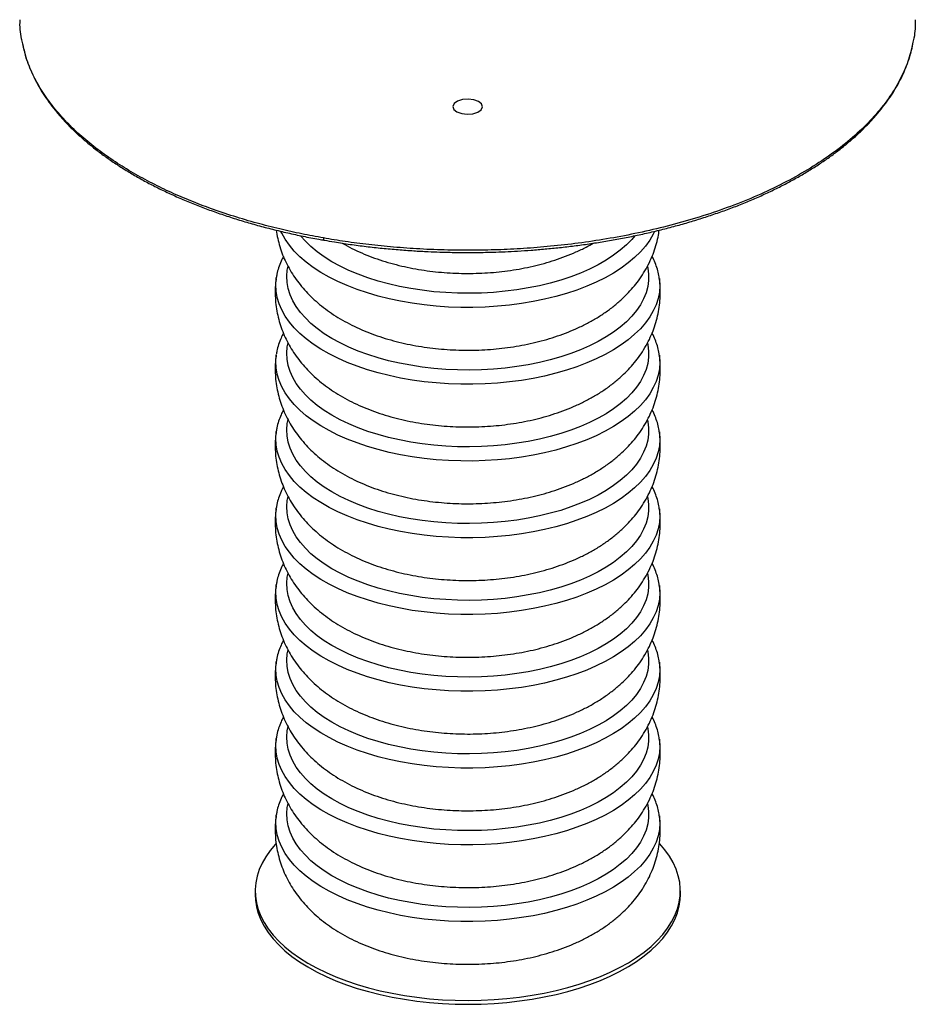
# Paper-space layout '_Trimétrica' of a CAD drawing. Header units: millimetres. Extents: x -243 to 157, y -192 to 554.
# Tile 1 of 2: x -243 to 157, y -192 to 248. Entities that reach past the tile are written whole.
import ezdxf

# ---------------------------------------------------------------- set-up
doc = ezdxf.new("R2010")
doc.units = ezdxf.units.MM

psp = doc.layouts.new('_Trimétrica')

# ---------------------------------------------------------------- linework, layer by layer
at = {"color": 7, "linetype": 'Continuous', "lineweight": 25}
for p, q in [((-128.19, 132.49), (-128.16, 132.71)), ((-128.19, 98.2), (-128.16, 98.43)), ((-128.19, 63.91), (-128.16, 64.14)), ((-128.19, 29.63), (-128.16, 29.85)), ((-128.19, -4.66), (-128.16, -4.43)), ((-128.19, -38.95), (-128.16, -38.72)), ((-128.19, -73.23), (-128.16, -73.01)), ((-128.19, -107.52), (-128.16, -107.29)), ((-137.58, -141.09), (-137.58, -142.8)), ((52.42, -142.8), (52.42, -141.09))]:
    psp.add_line(p, q, dxfattribs=at)
at = {"color": 7, "linetype": 'Continuous', "flags": 128}
psp.add_lwpolyline([(-35.99, 209.11), (-36.41, 210.42), (-37.77, 211.55), (-39.86, 212.32), (-42.37, 212.62), (-44.91, 212.4), (-47.09, 211.7), (-48.59, 210.62), (-49.17, 209.33), (-48.75, 208.02), (-47.39, 206.9), (-45.29, 206.13), (-42.79, 205.83), (-40.25, 206.04), (-38.06, 206.74), (-36.57, 207.82), (-35.99, 209.11)], dxfattribs=at)
at = {"color": 7, "linetype": 'Continuous', "lineweight": 25, "flags": 128}
for points in [[(40.94, 153.51), (40.34, 152.28), (38.75, 149.57), (36.82, 146.91), (34.57, 144.33), (32, 141.82), (29.13, 139.41), (25.96, 137.09), (22.51, 134.88), (18.79, 132.79), (14.82, 130.83), (10.62, 129.01), (6.19, 127.32), (1.57, 125.79), (-3.24, 124.41), (-8.21, 123.19), (-13.32, 122.14), (-18.55, 121.26), (-23.87, 120.55), (-29.28, 120.03), (-34.74, 119.68), (-40.23, 119.51), (-45.73, 119.52), (-51.22, 119.72), (-56.67, 120.09), (-62.07, 120.65), (-67.38, 121.38), (-72.6, 122.28), (-77.69, 123.36), (-82.63, 124.6), (-87.41, 126), (-92.01, 127.56), (-96.4, 129.27), (-100.58, 131.11), (-104.51, 133.09), (-108.19, 135.2), (-111.6, 137.42), (-114.73, 139.75), (-117.55, 142.18), (-120.08, 144.7), (-122.28, 147.3), (-124.16, 149.96), (-125.7, 152.68), (-126.1, 153.52)], [(32.1, 151.53), (30.72, 149.91), (28.3, 147.45), (25.57, 145.08), (22.55, 142.81), (19.24, 140.65), (15.66, 138.6), (11.82, 136.68), (7.75, 134.9), (3.46, 133.26), (-1.03, 131.76), (-5.71, 130.43), (-10.55, 129.25), (-15.52, 128.25), (-20.62, 127.41), (-25.81, 126.75), (-31.07, 126.27), (-36.39, 125.97), (-41.73, 125.85), (-47.08, 125.91), (-52.4, 126.15), (-57.68, 126.58), (-62.9, 127.18), (-68.03, 127.96), (-73.05, 128.92), (-77.93, 130.04), (-82.66, 131.32), (-87.21, 132.77), (-91.57, 134.36), (-95.71, 136.1), (-99.63, 137.98), (-103.29, 139.98), (-106.68, 142.11), (-109.8, 144.35), (-112.62, 146.69), (-115.14, 149.12), (-117.28, 151.56)], [(37.78, 137.81), (37.93, 137.08), (38.25, 134.33), (38.22, 131.58), (37.83, 128.83), (37.09, 126.1), (36.01, 123.4), (34.58, 120.75), (32.81, 118.15), (30.72, 115.62), (28.3, 113.16), (25.57, 110.79), (22.55, 108.52), (19.24, 106.36), (15.66, 104.31), (11.82, 102.4), (7.75, 100.61), (3.46, 98.97), (-1.03, 97.48), (-5.71, 96.14), (-10.55, 94.97), (-15.52, 93.96), (-20.62, 93.12), (-25.81, 92.46), (-31.07, 91.98), (-36.39, 91.68), (-41.73, 91.56), (-47.08, 91.62), (-52.4, 91.87), (-57.68, 92.29), (-62.9, 92.9), (-68.03, 93.68), (-73.05, 94.63), (-77.93, 95.75), (-82.66, 97.04), (-87.21, 98.48), (-91.57, 100.07), (-95.71, 101.81), (-99.63, 103.69), (-103.29, 105.7), (-106.68, 107.82), (-109.8, 110.06), (-112.62, 112.4), (-115.14, 114.83), (-117.34, 117.34), (-119.21, 119.92), (-120.75, 122.56), (-121.94, 125.24), (-122.79, 127.96), (-123.29, 130.7), (-123.43, 133.46), (-123.22, 136.21), (-122.89, 138.01)], [(43.04, 132.49), (43.09, 132.03), (43.24, 129.2), (43.04, 126.37), (42.49, 123.55), (41.58, 120.75), (40.34, 117.99), (38.75, 115.28), (36.82, 112.63), (34.57, 110.04), (32, 107.54), (29.13, 105.12), (25.96, 102.8), (22.51, 100.6), (18.79, 98.51), (14.82, 96.55), (10.62, 94.72), (6.19, 93.04), (1.57, 91.5), (-3.24, 90.12), (-8.21, 88.9), (-13.32, 87.85), (-18.55, 86.97), (-23.87, 86.27), (-29.28, 85.74), (-34.74, 85.39), (-40.23, 85.22), (-45.73, 85.23), (-51.22, 85.43), (-56.67, 85.81), (-62.07, 86.36), (-67.38, 87.09), (-72.6, 88), (-77.69, 89.07), (-82.63, 90.31), (-87.41, 91.72), (-92.01, 93.27), (-96.4, 94.98), (-100.58, 96.83), (-104.51, 98.81), (-108.19, 100.91), (-111.6, 103.14), (-114.73, 105.47), (-117.55, 107.9), (-120.08, 110.42), (-122.28, 113.01), (-124.16, 115.68), (-125.7, 118.4), (-126.9, 121.16), (-127.75, 123.96), (-128.25, 126.78), (-128.4, 129.62), (-128.2, 132.45), (-128.19, 132.49)], [(37.78, 103.52), (37.93, 102.79), (38.25, 100.04), (38.22, 97.29), (37.83, 94.54), (37.09, 91.81), (36.01, 89.12), (34.58, 86.46), (32.81, 83.87), (30.72, 81.33), (28.3, 78.88), (25.57, 76.51), (22.55, 74.24), (19.24, 72.07), (15.66, 70.03), (11.82, 68.11), (7.75, 66.32), (3.46, 64.68), (-1.03, 63.19), (-5.71, 61.85), (-10.55, 60.68), (-15.52, 59.67), (-20.62, 58.84), (-25.81, 58.18), (-31.07, 57.7), (-36.39, 57.39), (-41.73, 57.28), (-47.08, 57.34), (-52.4, 57.58), (-57.68, 58.01), (-62.9, 58.61), (-68.03, 59.39), (-73.05, 60.34), (-77.93, 61.46), (-82.66, 62.75), (-87.21, 64.19), (-91.57, 65.79), (-95.71, 67.53), (-99.63, 69.4), (-103.29, 71.41), (-106.68, 73.54), (-109.8, 75.78), (-112.62, 78.11), (-115.14, 80.54), (-117.34, 83.05), (-119.21, 85.63), (-120.75, 88.27), (-121.94, 90.96), (-122.79, 93.67), (-123.29, 96.42), (-123.43, 99.17), (-123.22, 101.92), (-122.89, 103.72)], [(43.04, 98.2), (43.09, 97.75), (43.24, 94.91), (43.04, 92.08), (42.49, 89.26), (41.58, 86.47), (40.34, 83.71), (38.75, 81), (36.82, 78.34), (34.57, 75.76), (32, 73.25), (29.13, 70.83), (25.96, 68.52), (22.51, 66.31), (18.79, 64.22), (14.82, 62.26), (10.62, 60.43), (6.19, 58.75), (1.57, 57.21), (-3.24, 55.84), (-8.21, 54.62), (-13.32, 53.57), (-18.55, 52.69), (-23.87, 51.98), (-29.28, 51.45), (-34.74, 51.1), (-40.23, 50.93), (-45.73, 50.95), (-51.22, 51.14), (-56.67, 51.52), (-62.07, 52.07), (-67.38, 52.8), (-72.6, 53.71), (-77.69, 54.79), (-82.63, 56.03), (-87.41, 57.43), (-92.01, 58.99), (-96.4, 60.69), (-100.58, 62.54), (-104.51, 64.52), (-108.19, 66.63), (-111.6, 68.85), (-114.73, 71.18), (-117.55, 73.61), (-120.08, 76.13), (-122.28, 78.73), (-124.16, 81.39), (-125.7, 84.11), (-126.9, 86.87), (-127.75, 89.67), (-128.25, 92.5), (-128.4, 95.33), (-128.2, 98.16), (-128.19, 98.2)], [(37.78, 69.24), (37.93, 68.5), (38.25, 65.76), (38.22, 63), (37.83, 60.26), (37.09, 57.53), (36.01, 54.83), (34.58, 52.18), (32.81, 49.58), (30.72, 47.05), (28.3, 44.59), (25.57, 42.22), (22.55, 39.95), (19.24, 37.79), (15.66, 35.74), (11.82, 33.82), (7.75, 32.04), (3.46, 30.4), (-1.03, 28.9), (-5.71, 27.57), (-10.55, 26.39), (-15.52, 25.39), (-20.62, 24.55), (-25.81, 23.89), (-31.07, 23.41), (-36.39, 23.11), (-41.73, 22.99), (-47.08, 23.05), (-52.4, 23.29), (-57.68, 23.72), (-62.9, 24.32), (-68.03, 25.1), (-73.05, 26.06), (-77.93, 27.18), (-82.66, 28.46), (-87.21, 29.91), (-91.57, 31.5), (-95.71, 33.24), (-99.63, 35.12), (-103.29, 37.12), (-106.68, 39.25), (-109.8, 41.49), (-112.62, 43.83), (-115.14, 46.26), (-117.34, 48.77), (-119.21, 51.35), (-120.75, 53.98), (-121.94, 56.67), (-122.79, 59.39), (-123.29, 62.13), (-123.43, 64.88), (-123.22, 67.63), (-122.89, 69.44)], [(43.04, 63.92), (43.09, 63.46), (43.24, 60.63), (43.04, 57.79), (42.49, 54.98), (41.58, 52.18), (40.34, 49.42), (38.75, 46.71), (36.82, 44.05), (34.57, 41.47), (32, 38.96), (29.13, 36.55), (25.96, 34.23), (22.51, 32.02), (18.79, 29.93), (14.82, 27.97), (10.62, 26.15), (6.19, 24.46), (1.57, 22.93), (-3.24, 21.55), (-8.21, 20.33), (-13.32, 19.28), (-18.55, 18.4), (-23.87, 17.69), (-29.28, 17.17), (-34.74, 16.82), (-40.23, 16.65), (-45.73, 16.66), (-51.22, 16.86), (-56.67, 17.23), (-62.07, 17.79), (-67.38, 18.52), (-72.6, 19.42), (-77.69, 20.5), (-82.63, 21.74), (-87.41, 23.14), (-92.01, 24.7), (-96.4, 26.41), (-100.58, 28.25), (-104.51, 30.23), (-108.19, 32.34), (-111.6, 34.56), (-114.73, 36.89), (-117.55, 39.32), (-120.08, 41.84), (-122.28, 44.44), (-124.16, 47.1), (-125.7, 49.82), (-126.9, 52.59), (-127.75, 55.39), (-128.25, 58.21), (-128.4, 61.04), (-128.2, 63.87), (-128.19, 63.91)], [(37.78, 34.95), (37.93, 34.22), (38.25, 31.47), (38.22, 28.72), (37.83, 25.97), (37.09, 23.24), (36.01, 20.54), (34.58, 17.89), (32.81, 15.29), (30.72, 12.76), (28.3, 10.3), (25.57, 7.93), (22.55, 5.66), (19.24, 3.5), (15.66, 1.45), (11.82, -0.47), (7.75, -2.25), (3.46, -3.89), (-1.03, -5.38), (-5.71, -6.72), (-10.55, -7.89), (-15.52, -8.9), (-20.62, -9.74), (-25.81, -10.4), (-31.07, -10.88), (-36.39, -11.18), (-41.73, -11.3), (-47.08, -11.24), (-52.4, -10.99), (-57.68, -10.57), (-62.9, -9.96), (-68.03, -9.18), (-73.05, -8.23), (-77.93, -7.11), (-82.66, -5.82), (-87.21, -4.38), (-91.57, -2.79), (-95.71, -1.05), (-99.63, 0.83), (-103.29, 2.84), (-106.68, 4.96), (-109.8, 7.2), (-112.62, 9.54), (-115.14, 11.97), (-117.34, 14.48), (-119.21, 17.06), (-120.75, 19.7), (-121.94, 22.38), (-122.79, 25.1), (-123.29, 27.84), (-123.43, 30.6), (-123.22, 33.35), (-122.89, 35.15)], [(43.04, 29.63), (43.09, 29.17), (43.24, 26.34), (43.04, 23.51), (42.49, 20.69), (41.58, 17.89), (40.34, 15.13), (38.75, 12.42), (36.82, 9.77), (34.57, 7.18), (32, 4.68), (29.13, 2.26), (25.96, -0.06), (22.51, -2.26), (18.79, -4.35), (14.82, -6.31), (10.62, -8.14), (6.19, -9.82), (1.57, -11.36), (-3.24, -12.74), (-8.21, -13.96), (-13.32, -15.01), (-18.55, -15.89), (-23.87, -16.59), (-29.28, -17.12), (-34.74, -17.47), (-40.23, -17.64), (-45.73, -17.63), (-51.22, -17.43), (-56.67, -17.05), (-62.07, -16.5), (-67.38, -15.77), (-72.6, -14.86), (-77.69, -13.79), (-82.63, -12.55), (-87.41, -11.14), (-92.01, -9.59), (-96.4, -7.88), (-100.58, -6.03), (-104.51, -4.05), (-108.19, -1.95), (-111.6, 0.28), (-114.73, 2.61), (-117.55, 5.04), (-120.08, 7.56), (-122.28, 10.15), (-124.16, 12.82), (-125.7, 15.54), (-126.9, 18.3), (-127.75, 21.1), (-128.25, 23.92), (-128.4, 26.75), (-128.2, 29.59), (-128.19, 29.63)], [(37.78, 0.66), (37.93, -0.07), (38.25, -2.82), (38.22, -5.57), (37.83, -8.32), (37.09, -11.05), (36.01, -13.74), (34.58, -16.4), (32.81, -18.99), (30.72, -21.53), (28.3, -23.98), (25.57, -26.35), (22.55, -28.62), (19.24, -30.79), (15.66, -32.83), (11.82, -34.75), (7.75, -36.54), (3.46, -38.18), (-1.03, -39.67), (-5.71, -41.01), (-10.55, -42.18), (-15.52, -43.19), (-20.62, -44.02), (-25.81, -44.68), (-31.07, -45.16), (-36.39, -45.47), (-41.73, -45.59), (-47.08, -45.52), (-52.4, -45.28), (-57.68, -44.85), (-62.9, -44.25), (-68.03, -43.47), (-73.05, -42.52), (-77.93, -41.4), (-82.66, -40.11), (-87.21, -38.67), (-91.57, -37.07), (-95.71, -35.33), (-99.63, -33.46), (-103.29, -31.45), (-106.68, -29.32), (-109.8, -27.08), (-112.62, -24.75), (-115.14, -22.32), (-117.34, -19.81), (-119.21, -17.23), (-120.75, -14.59), (-121.94, -11.91), (-122.79, -9.19), (-123.29, -6.44), (-123.43, -3.69), (-123.22, -0.94), (-122.89, 0.86)], [(43.04, -4.66), (43.09, -5.11), (43.24, -7.95), (43.04, -10.78), (42.49, -13.6), (41.58, -16.39), (40.34, -19.15), (38.75, -21.86), (36.82, -24.52), (34.57, -27.1), (32, -29.61), (29.13, -32.03), (25.96, -34.34), (22.51, -36.55), (18.79, -38.64), (14.82, -40.6), (10.62, -42.43), (6.19, -44.11), (1.57, -45.65), (-3.24, -47.02), (-8.21, -48.24), (-13.32, -49.29), (-18.55, -50.17), (-23.87, -50.88), (-29.28, -51.41), (-34.74, -51.76), (-40.23, -51.93), (-45.73, -51.91), (-51.22, -51.72), (-56.67, -51.34), (-62.07, -50.79), (-67.38, -50.06), (-72.6, -49.15), (-77.69, -48.07), (-82.63, -46.83), (-87.41, -45.43), (-92.01, -43.87), (-96.4, -42.17), (-100.58, -40.32), (-104.51, -38.34), (-108.19, -36.23), (-111.6, -34.01), (-114.73, -31.68), (-117.55, -29.25), (-120.08, -26.73), (-122.28, -24.13), (-124.16, -21.47), (-125.7, -18.75), (-126.9, -15.99), (-127.75, -13.19), (-128.25, -10.36), (-128.4, -7.53), (-128.2, -4.7), (-128.19, -4.66)], [(37.78, -33.62), (37.93, -34.36), (38.25, -37.1), (38.22, -39.86), (37.83, -42.6), (37.09, -45.33), (36.01, -48.03), (34.58, -50.68), (32.81, -53.28), (30.72, -55.81), (28.3, -58.27), (25.57, -60.64), (22.55, -62.91), (19.24, -65.07), (15.66, -67.12), (11.82, -69.04), (7.75, -70.82), (3.46, -72.46), (-1.03, -73.96), (-5.71, -75.29), (-10.55, -76.47), (-15.52, -77.47), (-20.62, -78.31), (-25.81, -78.97), (-31.07, -79.45), (-36.39, -79.75), (-41.73, -79.87), (-47.08, -79.81), (-52.4, -79.57), (-57.68, -79.14), (-62.9, -78.54), (-68.03, -77.76), (-73.05, -76.8), (-77.93, -75.68), (-82.66, -74.4), (-87.21, -72.95), (-91.57, -71.36), (-95.71, -69.62), (-99.63, -67.74), (-103.29, -65.74), (-106.68, -63.61), (-109.8, -61.37), (-112.62, -59.03), (-115.14, -56.6), (-117.34, -54.09), (-119.21, -51.51), (-120.75, -48.88), (-121.94, -46.19), (-122.79, -43.47), (-123.29, -40.73), (-123.43, -37.98), (-123.22, -35.23), (-122.89, -33.42)], [(43.04, -38.94), (43.09, -39.4), (43.24, -42.23), (43.04, -45.07), (42.49, -47.88), (41.58, -50.68), (40.34, -53.44), (38.75, -56.15), (36.82, -58.81), (34.57, -61.39), (32, -63.9), (29.13, -66.31), (25.96, -68.63), (22.51, -70.84), (18.79, -72.93), (14.82, -74.89), (10.62, -76.71), (6.19, -78.4), (1.57, -79.93), (-3.24, -81.31), (-8.21, -82.53), (-13.32, -83.58), (-18.55, -84.46), (-23.87, -85.17), (-29.28, -85.69), (-34.74, -86.04), (-40.23, -86.21), (-45.73, -86.2), (-51.22, -86), (-56.67, -85.63), (-62.07, -85.07), (-67.38, -84.34), (-72.6, -83.44), (-77.69, -82.36), (-82.63, -81.12), (-87.41, -79.72), (-92.01, -78.16), (-96.4, -76.46), (-100.58, -74.61), (-104.51, -72.63), (-108.19, -70.52), (-111.6, -68.3), (-114.73, -65.97), (-117.55, -63.54), (-120.08, -61.02), (-122.28, -58.42), (-124.16, -55.76), (-125.7, -53.04), (-126.9, -50.27), (-127.75, -47.47), (-128.25, -44.65), (-128.4, -41.82), (-128.2, -38.99), (-128.19, -38.95)], [(37.78, -67.91), (37.93, -68.64), (38.25, -71.39), (38.22, -74.15), (37.83, -76.89), (37.09, -79.62), (36.01, -82.32), (34.58, -84.97), (32.81, -87.57), (30.72, -90.1), (28.3, -92.56), (25.57, -94.93), (22.55, -97.2), (19.24, -99.36), (15.66, -101.41), (11.82, -103.33), (7.75, -105.11), (3.46, -106.75), (-1.03, -108.24), (-5.71, -109.58), (-10.55, -110.75), (-15.52, -111.76), (-20.62, -112.6), (-25.81, -113.26), (-31.07, -113.74), (-36.39, -114.04), (-41.73, -114.16), (-47.08, -114.1), (-52.4, -113.85), (-57.68, -113.43), (-62.9, -112.82), (-68.03, -112.04), (-73.05, -111.09), (-77.93, -109.97), (-82.66, -108.68), (-87.21, -107.24), (-91.57, -105.65), (-95.71, -103.91), (-99.63, -102.03), (-103.29, -100.02), (-106.68, -97.9), (-109.8, -95.66), (-112.62, -93.32), (-115.14, -90.89), (-117.34, -88.38), (-119.21, -85.8), (-120.75, -83.16), (-121.94, -80.48), (-122.79, -77.76), (-123.29, -75.02), (-123.43, -72.26), (-123.22, -69.51), (-122.89, -67.71)], [(43.04, -73.23), (43.09, -73.69), (43.24, -76.52), (43.04, -79.35), (42.49, -82.17), (41.58, -84.97), (40.34, -87.73), (38.75, -90.44), (36.82, -93.09), (34.57, -95.68), (32, -98.18), (29.13, -100.6), (25.96, -102.92), (22.51, -105.12), (18.79, -107.21), (14.82, -109.17), (10.62, -111), (6.19, -112.68), (1.57, -114.22), (-3.24, -115.6), (-8.21, -116.82), (-13.32, -117.87), (-18.55, -118.75), (-23.87, -119.45), (-29.28, -119.98), (-34.74, -120.33), (-40.23, -120.5), (-45.73, -120.49), (-51.22, -120.29), (-56.67, -119.91), (-62.07, -119.36), (-67.38, -118.63), (-72.6, -117.72), (-77.69, -116.65), (-82.63, -115.41), (-87.41, -114), (-92.01, -112.45), (-96.4, -110.74), (-100.58, -108.89), (-104.51, -106.91), (-108.19, -104.81), (-111.6, -102.58), (-114.73, -100.25), (-117.55, -97.82), (-120.08, -95.3), (-122.28, -92.71), (-124.16, -90.04), (-125.7, -87.32), (-126.9, -84.56), (-127.75, -81.76), (-128.25, -78.94), (-128.4, -76.11), (-128.2, -73.27), (-128.19, -73.23)], [(37.78, -102.2), (37.93, -102.93), (38.25, -105.68), (38.22, -108.43), (37.83, -111.18), (37.09, -113.91), (36.01, -116.6), (34.58, -119.26), (32.81, -121.85), (30.72, -124.39), (28.3, -126.84), (25.57, -129.21), (22.55, -131.48), (19.24, -133.65), (15.66, -135.69), (11.82, -137.61), (7.75, -139.4), (3.46, -141.04), (-1.03, -142.53), (-5.71, -143.87), (-10.55, -145.04), (-15.52, -146.05), (-20.62, -146.88), (-25.81, -147.54), (-31.07, -148.02), (-36.39, -148.33), (-41.73, -148.45), (-47.08, -148.38), (-52.4, -148.14), (-57.68, -147.71), (-62.9, -147.11), (-68.03, -146.33), (-73.05, -145.38), (-77.93, -144.26), (-82.66, -142.97), (-87.21, -141.53), (-91.57, -139.93), (-95.71, -138.19), (-99.63, -136.32), (-103.29, -134.31), (-106.68, -132.18), (-109.8, -129.94), (-112.62, -127.61), (-115.14, -125.18), (-117.34, -122.67), (-119.21, -120.09), (-120.75, -117.45), (-121.94, -114.77), (-122.79, -112.05), (-123.29, -109.3), (-123.43, -106.55), (-123.22, -103.8), (-122.89, -102)], [(43.04, -107.52), (43.09, -107.97), (43.24, -110.81), (43.04, -113.64), (42.49, -116.46), (41.58, -119.25), (40.34, -122.01), (38.75, -124.72), (36.82, -127.38), (34.57, -129.96), (32, -132.47), (29.13, -134.89), (25.96, -137.2), (22.51, -139.41), (18.79, -141.5), (14.82, -143.46), (10.62, -145.29), (6.19, -146.97), (1.57, -148.51), (-3.24, -149.88), (-8.21, -151.1), (-13.32, -152.15), (-18.55, -153.03), (-23.87, -153.74), (-29.28, -154.27), (-34.74, -154.62), (-40.23, -154.79), (-45.73, -154.77), (-51.22, -154.58), (-56.67, -154.2), (-62.07, -153.65), (-67.38, -152.92), (-72.6, -152.01), (-77.69, -150.93), (-82.63, -149.69), (-87.41, -148.29), (-92.01, -146.73), (-96.4, -145.03), (-100.58, -143.18), (-104.51, -141.2), (-108.19, -139.09), (-111.6, -136.87), (-114.73, -134.54), (-117.55, -132.11), (-120.08, -129.59), (-122.28, -126.99), (-124.16, -124.33), (-125.7, -121.61), (-126.9, -118.85), (-127.75, -116.05), (-128.25, -113.22), (-128.4, -110.39), (-128.2, -107.56), (-128.19, -107.52)], [(-128.27, -119.97), (-128.54, -120.26), (-130.84, -123), (-132.82, -125.8), (-134.46, -128.66), (-135.76, -131.57), (-136.72, -134.51), (-137.32, -137.48), (-137.57, -140.46), (-137.47, -143.45), (-137.01, -146.42), (-136.21, -149.38), (-135.05, -152.3), (-133.55, -155.19), (-131.71, -158.02), (-129.54, -160.78), (-127.05, -163.48), (-124.24, -166.09), (-121.13, -168.61), (-117.73, -171.02), (-114.05, -173.32), (-110.1, -175.51), (-105.9, -177.56), (-101.46, -179.49), (-96.81, -181.26), (-91.95, -182.89), (-86.91, -184.36)], [(-86.91, -184.36), (-81.71, -185.67), (-76.36, -186.82), (-70.88, -187.8), (-65.3, -188.6), (-59.64, -189.22), (-53.91, -189.67), (-48.14, -189.93), (-42.34, -190.02), (-36.55, -189.92), (-30.78, -189.64), (-25.06, -189.18), (-19.4, -188.54), (-13.83, -187.72), (-8.36, -186.73), (-3.02, -185.58), (2.17, -184.25), (7.2, -182.76), (12.04, -181.12), (16.67, -179.34), (21.09, -177.4), (25.27, -175.34), (29.2, -173.14), (32.86, -170.83), (36.24, -168.41), (39.33, -165.88), (42.11, -163.26), (44.57, -160.56), (46.72, -157.79), (48.53, -154.95), (50, -152.07), (51.13, -149.14), (51.91, -146.18), (52.33, -143.21), (52.41, -140.22), (52.13, -137.24), (51.5, -134.28), (50.51, -131.33), (49.19, -128.43), (47.52, -125.57), (45.51, -122.77), (43.18, -120.04), (43.16, -120.02)], [(-137.58, -142.8), (-137.47, -145.16), (-137.01, -148.14), (-136.21, -151.09), (-135.05, -154.02), (-133.55, -156.9), (-131.71, -159.73), (-129.54, -162.5), (-127.05, -165.19), (-124.24, -167.8), (-121.13, -170.32), (-117.73, -172.73), (-114.05, -175.04), (-110.1, -177.22), (-105.9, -179.28), (-101.46, -181.2), (-96.81, -182.98), (-91.95, -184.61), (-86.91, -186.08)], [(-86.91, -186.08), (-81.71, -187.39), (-76.36, -188.54), (-70.88, -189.51), (-65.3, -190.31), (-59.64, -190.94), (-53.91, -191.38), (-48.14, -191.65), (-42.34, -191.73), (-36.55, -191.63), (-30.78, -191.35), (-25.06, -190.89), (-19.4, -190.25), (-13.83, -189.44), (-8.36, -188.45), (-3.02, -187.29), (2.17, -185.96), (7.2, -184.48), (12.04, -182.84), (16.67, -181.05), (21.09, -179.12), (25.27, -177.05), (29.2, -174.86), (32.86, -172.54), (36.24, -170.12), (39.33, -167.59), (42.11, -164.98), (44.57, -162.28), (46.72, -159.5), (48.53, -156.67), (50, -153.78), (51.13, -150.86), (51.91, -147.9), (52.33, -144.92), (52.42, -142.8)]]:
    psp.add_lwpolyline(points, dxfattribs=at)
at = {"color": 7, "linetype": 'Continuous', "lineweight": 25}
for points, knots in [([(-241.35, 237.29), (-241.54, 238.05), (-242.42, 241.55), (-242.79, 245.17), (-242.57, 248), (-242.56, 248.06)], [0, 0, 0, 0, 0.213731, 0.981287, 1, 1, 1, 1]), ([(157.41, 248.06), (157.37, 245.32), (157.31, 241.74), (156.41, 238.18), (156.19, 237.34)], [0, 0, 0, 0, 0.762863, 1, 1, 1, 1]), ([(-241.42, 236.99), (-241.18, 235.83), (-240.62, 233.23), (-239.39, 229.35), (-237.84, 225.36), (-236.06, 221.55), (-234.02, 217.77), (-231.7, 214.04), (-229.11, 210.36), (-226.26, 206.73), (-223.15, 203.17), (-219.78, 199.67), (-216.17, 196.24), (-212.31, 192.89), (-208.21, 189.61), (-203.89, 186.42), (-199.33, 183.32), (-194.56, 180.32), (-189.57, 177.41), (-184.38, 174.6), (-179, 171.89), (-173.42, 169.3), (-167.66, 166.81), (-161.73, 164.44), (-155.64, 162.19), (-149.39, 160.06), (-143, 158.06), (-136.47, 156.18), (-129.81, 154.43), (-123.04, 152.81), (-116.16, 151.33), (-110.73, 150.25), (-107.57, 149.72), (-106.76, 149.58)], [0, 0, 0, 0, 0.0291168, 0.0655947, 0.0984069, 0.131263, 0.1641596, 0.1970935, 0.2300603, 0.2630546, 0.2960709, 0.3291039, 0.3621488, 0.3952012, 0.4282576, 0.4613149, 0.4943705, 0.5274217, 0.560467, 0.5935051, 0.6265348, 0.659555, 0.6925642, 0.7255612, 0.7585443, 0.7915114, 0.82446, 0.8573866, 0.8902867, 0.9231541, 0.95598, 0.9887516, 1, 1, 1, 1]), ([(-107.07, 150.56), (-110.29, 151.15), (-116.89, 152.37), (-126.79, 154.58), (-136.95, 157.18), (-147.29, 160.23), (-157.13, 163.55), (-166.41, 167.11), (-175.11, 170.84), (-183.7, 174.98), (-192.1, 179.55), (-200.22, 184.56), (-207.97, 190.01), (-215.23, 195.91), (-221.89, 202.24), (-227.83, 209), (-232.95, 216.16), (-237.07, 223.69), (-239.98, 230.76), (-240.95, 235.35), (-241.35, 237.29)], [0, 0, 0, 0, 0.045073, 0.092452, 0.142246, 0.194557, 0.24948, 0.297311, 0.347057, 0.398753, 0.45242, 0.508068, 0.56569, 0.625263, 0.686744, 0.75007, 0.815152, 0.881879, 0.950115, 1, 1, 1, 1]), ([(156.19, 237.34), (155.78, 235.37), (154.79, 230.57), (151.63, 223.04), (146.97, 214.81), (140.93, 206.81), (133.67, 199.13), (125.26, 191.83), (115.81, 184.98), (105.45, 178.63), (94.33, 172.83), (82.59, 167.59), (70.39, 162.94), (57.85, 158.88), (45.13, 155.39), (32.34, 152.47), (19.6, 150.08), (7.01, 148.2), (-5.36, 146.79), (-17.43, 145.81), (-29.14, 145.23), (-40.46, 145.01), (-52.03, 145.11), (-63.76, 145.57), (-75.56, 146.41), (-86.68, 147.54), (-97.15, 148.9), (-103.82, 150.01), (-107.07, 150.56)], [0, 0, 0, 0, 0.032134, 0.078375, 0.124776, 0.171178, 0.217419, 0.263343, 0.308799, 0.353646, 0.397754, 0.441007, 0.483303, 0.524556, 0.564696, 0.603667, 0.641428, 0.677953, 0.713226, 0.747244, 0.780012, 0.811545, 0.841863, 0.876677, 0.909835, 0.941398, 0.97143, 1, 1, 1, 1]), ([(-42.58, 144.09), (-39.93, 144.1), (-36.19, 144.12), (-30.64, 144.26), (-25.85, 144.43), (-20.14, 144.72), (-14.16, 145.12), (-7.91, 145.63), (-1.48, 146.27), (5.06, 147.04), (11.66, 147.94), (18.3, 148.98), (24.94, 150.14), (31.56, 151.44), (38.13, 152.87), (44.64, 154.43), (51.07, 156.11), (57.41, 157.93), (63.64, 159.87), (69.74, 161.93), (75.71, 164.11), (81.53, 166.41), (87.2, 168.82), (92.7, 171.35), (98.02, 173.98), (103.16, 176.71), (108.11, 179.54), (112.86, 182.47), (117.4, 185.5), (121.73, 188.61), (125.84, 191.8), (129.71, 195.08), (133.36, 198.44), (136.77, 201.86), (139.94, 205.36), (142.86, 208.92), (145.53, 212.55), (147.94, 216.23), (150.09, 219.97), (151.97, 223.75), (153.59, 227.59), (154.92, 231.47), (155.81, 234.62), (156.17, 236.49), (156.27, 237.04)], [0, 0, 0, 0, 0.0271478, 0.0383949, 0.0570325, 0.0764166, 0.0972273, 0.1189522, 0.1413831, 0.1643543, 0.1877477, 0.2114762, 0.235474, 0.2596907, 0.2840868, 0.3086311, 0.3332985, 0.3580684, 0.3829242, 0.4078519, 0.43284, 0.4578787, 0.4829599, 0.5080768, 0.5332236, 0.5583957, 0.5835891, 0.6088007, 0.6340283, 0.65927, 0.6845247, 0.7097917, 0.735071, 0.7603635, 0.7856708, 0.8109954, 0.8363407, 0.8617114, 0.8871137, 0.9125554, 0.9380469, 0.9636007, 0.9892325, 1, 1, 1, 1]), ([(-128.17, 154.06), (-127.97, 152.82), (-127.56, 150.33), (-126.57, 146.66), (-125.32, 143.06), (-123.77, 139.55), (-121.95, 136.15), (-119.85, 132.85), (-117.49, 129.67), (-114.85, 126.6), (-111.94, 123.66), (-108.75, 120.84), (-105.29, 118.16), (-101.55, 115.63), (-97.54, 113.26), (-93.3, 111.06), (-88.85, 109.06), (-84.22, 107.27), (-79.45, 105.69), (-74.57, 104.32), (-69.61, 103.16), (-64.57, 102.21), (-59.48, 101.46), (-54.36, 100.91), (-49.2, 100.56), (-44.03, 100.41), (-38.86, 100.45), (-33.7, 100.69), (-28.56, 101.13), (-23.45, 101.76), (-18.39, 102.6), (-13.38, 103.64), (-8.44, 104.89), (-3.58, 106.36), (1.18, 108.06), (5.83, 109.99), (10.35, 112.16), (14.69, 114.58), (18.83, 117.23), (22.7, 120.1), (26.16, 123.07), (29.22, 126.09), (31.88, 129.11), (34.35, 132.35), (36.61, 135.81), (38.6, 139.51), (40.25, 143.27), (41.55, 147.1), (42.49, 150.69), (42.83, 153.03), (42.98, 154.05)], [0, 0, 0, 0, 0.017706, 0.035651, 0.053657, 0.071783, 0.090097, 0.108667, 0.127565, 0.146863, 0.166627, 0.18691, 0.207736, 0.22909, 0.250909, 0.273083, 0.295477, 0.317942, 0.340354, 0.362656, 0.384821, 0.406846, 0.428745, 0.450542, 0.472264, 0.493943, 0.515609, 0.537296, 0.559026, 0.580835, 0.602758, 0.624829, 0.647081, 0.66954, 0.692225, 0.715135, 0.73824, 0.761463, 0.784633, 0.807579, 0.830129, 0.849844, 0.869068, 0.887839, 0.908231, 0.928149, 0.947609, 0.966676, 0.985416, 1, 1, 1, 1]), ([(-107.07, 150.56), (-107.06, 150.35), (-107.05, 150.04), (-106.97, 149.76), (-106.88, 149.62), (-106.81, 149.56), (-106.77, 149.56), (-106.76, 149.57)], [0, 0, 0, 0, 0.374987, 0.575358, 0.77879, 0.981005, 1, 1, 1, 1]), ([(-106.76, 149.58), (-105.23, 149.31), (-101.36, 148.63), (-95.07, 147.69), (-87.94, 146.76), (-80.81, 145.97), (-73.74, 145.33), (-66.91, 144.83), (-60.72, 144.5), (-55.3, 144.29), (-49.4, 144.12), (-45.22, 144.1), (-42.58, 144.09)], [0, 0, 0, 0, 0.07447, 0.187631, 0.300256, 0.412023, 0.52228, 0.629473, 0.72875, 0.808097, 0.878623, 1, 1, 1, 1]), ([(-98.66, 148.26), (-98.29, 148.03), (-96.56, 147), (-93.29, 145.36), (-88.85, 143.35), (-84.22, 141.56), (-79.45, 139.98), (-74.57, 138.61), (-69.61, 137.45), (-64.57, 136.49), (-59.48, 135.75), (-54.36, 135.2), (-49.2, 134.85), (-44.03, 134.69), (-38.86, 134.74), (-33.7, 134.98), (-28.56, 135.41), (-23.45, 136.05), (-18.39, 136.88), (-13.38, 137.92), (-8.44, 139.18), (-3.58, 140.65), (1.18, 142.34), (5.83, 144.28), (9.95, 146.23), (12.44, 147.65), (13.48, 148.25)], [0, 0, 0, 0, 0.011997, 0.055443, 0.099318, 0.143333, 0.187246, 0.230942, 0.274368, 0.317521, 0.360429, 0.403135, 0.445695, 0.48817, 0.530621, 0.57311, 0.615687, 0.658417, 0.701371, 0.744614, 0.788211, 0.832215, 0.876662, 0.921549, 0.966819, 1, 1, 1, 1]), ([(-124.93, 142.3), (-125.3, 141.59), (-126.16, 139.95), (-127.13, 137.29), (-127.84, 134.82), (-128.04, 133.29), (-128.12, 132.75)], [0, 0, 0, 0, 0.232096, 0.535299, 0.834547, 1, 1, 1, 1]), ([(43, 132.49), (42.95, 132.93), (42.78, 134.33), (42.18, 136.67), (41.17, 139.48), (40.35, 141.37), (39.8, 142.3), (39.78, 142.34)], [0, 0, 0, 0, 0.130322, 0.414467, 0.700428, 0.989216, 1, 1, 1, 1]), ([(-128.16, 132.5), (-128.22, 132.12), (-128.49, 130.46), (-128.64, 127.49), (-128.6, 123.64), (-128.23, 119.82), (-127.55, 116.06), (-126.58, 112.37), (-125.31, 108.77), (-123.77, 105.26), (-121.95, 101.86), (-119.85, 98.56), (-117.49, 95.38), (-114.85, 92.31), (-111.94, 89.37), (-108.75, 86.55), (-105.29, 83.87), (-101.55, 81.34), (-97.54, 78.97), (-93.3, 76.78), (-88.85, 74.78), (-84.22, 72.98), (-79.45, 71.4), (-74.57, 70.03), (-69.61, 68.87), (-64.57, 67.92), (-59.48, 67.17), (-54.36, 66.62), (-49.2, 66.27), (-44.03, 66.12), (-38.86, 66.16), (-33.7, 66.4), (-28.56, 66.84), (-23.45, 67.47), (-18.39, 68.31), (-13.38, 69.35), (-8.44, 70.6), (-3.58, 72.07), (1.18, 73.77), (5.83, 75.7), (10.35, 77.87), (14.69, 80.29), (18.83, 82.94), (22.7, 85.81), (26.16, 88.78), (29.22, 91.8), (31.88, 94.82), (34.35, 98.06), (36.61, 101.53), (38.6, 105.22), (40.25, 108.99), (41.56, 112.81), (42.53, 116.68), (43.17, 120.56), (43.48, 124.44), (43.44, 128.3), (43.28, 130.98), (43.05, 132.35), (43.03, 132.47)], [0, 0, 0, 0, 0.004893, 0.02118, 0.037336, 0.053407, 0.069429, 0.085452, 0.101529, 0.117714, 0.134066, 0.150646, 0.16752, 0.184751, 0.202398, 0.220508, 0.239103, 0.25817, 0.277651, 0.29745, 0.317445, 0.337504, 0.357515, 0.377428, 0.397218, 0.416884, 0.436438, 0.4559, 0.475295, 0.494651, 0.513997, 0.53336, 0.552763, 0.572236, 0.59181, 0.611517, 0.631385, 0.651438, 0.671693, 0.692149, 0.712779, 0.733514, 0.754203, 0.77469, 0.794825, 0.812428, 0.829592, 0.846353, 0.864561, 0.882345, 0.89972, 0.916745, 0.933477, 0.949972, 0.96628, 0.98245, 0.998532, 1, 1, 1, 1]), ([(-124.93, 108.01), (-125.3, 107.3), (-126.16, 105.66), (-127.13, 103.01), (-127.84, 100.53), (-128.04, 99), (-128.12, 98.46)], [0, 0, 0, 0, 0.232096, 0.535299, 0.834547, 1, 1, 1, 1]), ([(43, 98.2), (42.95, 98.64), (42.78, 100.05), (42.18, 102.38), (41.17, 105.19), (40.35, 107.09), (39.8, 108.02), (39.78, 108.05)], [0, 0, 0, 0, 0.130322, 0.414467, 0.700428, 0.989216, 1, 1, 1, 1]), ([(-128.16, 98.22), (-128.22, 97.83), (-128.49, 96.17), (-128.64, 93.2), (-128.6, 89.35), (-128.23, 85.53), (-127.55, 81.77), (-126.58, 78.09), (-125.31, 74.48), (-123.77, 70.98), (-121.95, 67.57), (-119.85, 64.28), (-117.49, 61.09), (-114.85, 58.03), (-111.94, 55.08), (-108.75, 52.27), (-105.29, 49.59), (-101.55, 47.05), (-97.54, 44.68), (-93.3, 42.49), (-88.85, 40.49), (-84.22, 38.7), (-79.45, 37.12), (-74.57, 35.75), (-69.61, 34.59), (-64.57, 33.63), (-59.48, 32.89), (-54.36, 32.34), (-49.2, 31.99), (-44.03, 31.83), (-38.86, 31.88), (-33.7, 32.12), (-28.56, 32.55), (-23.45, 33.19), (-18.39, 34.02), (-13.38, 35.06), (-8.44, 36.32), (-3.58, 37.79), (1.18, 39.48), (5.83, 41.41), (10.35, 43.59), (14.69, 46), (18.83, 48.65), (22.7, 51.53), (26.16, 54.5), (29.22, 57.51), (31.88, 60.53), (34.35, 63.77), (36.61, 67.24), (38.6, 70.93), (40.25, 74.7), (41.56, 78.53), (42.53, 82.39), (43.17, 86.27), (43.48, 90.15), (43.44, 94.01), (43.28, 96.69), (43.05, 98.06), (43.03, 98.18)], [0, 0, 0, 0, 0.004893, 0.02118, 0.037336, 0.053407, 0.069429, 0.085452, 0.101529, 0.117714, 0.134066, 0.150646, 0.16752, 0.184751, 0.202398, 0.220508, 0.239103, 0.25817, 0.277651, 0.29745, 0.317445, 0.337504, 0.357515, 0.377428, 0.397218, 0.416884, 0.436438, 0.4559, 0.475295, 0.494651, 0.513997, 0.53336, 0.552763, 0.572236, 0.59181, 0.611517, 0.631385, 0.651438, 0.671693, 0.692149, 0.712779, 0.733514, 0.754203, 0.77469, 0.794825, 0.812428, 0.829592, 0.846353, 0.864561, 0.882345, 0.89972, 0.916745, 0.933477, 0.949972, 0.96628, 0.98245, 0.998532, 1, 1, 1, 1]), ([(-124.93, 73.73), (-125.3, 73.01), (-126.16, 71.37), (-127.13, 68.72), (-127.84, 66.24), (-128.04, 64.72), (-128.12, 64.17)], [0, 0, 0, 0, 0.232096, 0.535299, 0.834547, 1, 1, 1, 1]), ([(43, 63.92), (42.95, 64.36), (42.78, 65.76), (42.18, 68.1), (41.17, 70.91), (40.35, 72.8), (39.8, 73.73), (39.78, 73.76)], [0, 0, 0, 0, 0.130322, 0.414467, 0.700428, 0.989216, 1, 1, 1, 1]), ([(-128.16, 63.93), (-128.22, 63.55), (-128.49, 61.89), (-128.64, 58.92), (-128.6, 55.06), (-128.23, 51.24), (-127.55, 47.49), (-126.58, 43.8), (-125.31, 40.2), (-123.77, 36.69), (-121.95, 33.29), (-119.85, 29.99), (-117.49, 26.81), (-114.85, 23.74), (-111.94, 20.8), (-108.75, 17.98), (-105.29, 15.3), (-101.55, 12.77), (-97.54, 10.4), (-93.3, 8.2), (-88.85, 6.2), (-84.22, 4.41), (-79.45, 2.83), (-74.57, 1.46), (-69.61, 0.3), (-64.57, -0.65), (-59.48, -1.4), (-54.36, -1.95), (-49.2, -2.3), (-44.03, -2.45), (-38.86, -2.41), (-33.7, -2.17), (-28.56, -1.73), (-23.45, -1.1), (-18.39, -0.26), (-13.38, 0.78), (-8.44, 2.03), (-3.58, 3.5), (1.18, 5.2), (5.83, 7.13), (10.35, 9.3), (14.69, 11.72), (18.83, 14.37), (22.7, 17.24), (26.16, 20.21), (29.22, 23.23), (31.88, 26.25), (34.35, 29.49), (36.61, 32.95), (38.6, 36.65), (40.25, 40.41), (41.56, 44.24), (42.53, 48.1), (43.17, 51.99), (43.48, 55.87), (43.44, 59.72), (43.28, 62.41), (43.05, 63.78), (43.03, 63.89)], [0, 0, 0, 0, 0.004893, 0.02118, 0.037336, 0.053407, 0.069429, 0.085452, 0.101529, 0.117714, 0.134066, 0.150646, 0.16752, 0.184751, 0.202398, 0.220508, 0.239103, 0.25817, 0.277651, 0.29745, 0.317445, 0.337504, 0.357515, 0.377428, 0.397218, 0.416884, 0.436438, 0.4559, 0.475295, 0.494651, 0.513997, 0.53336, 0.552763, 0.572236, 0.59181, 0.611517, 0.631385, 0.651438, 0.671693, 0.692149, 0.712779, 0.733514, 0.754203, 0.77469, 0.794825, 0.812428, 0.829592, 0.846353, 0.864561, 0.882345, 0.89972, 0.916745, 0.933477, 0.949972, 0.96628, 0.98245, 0.998532, 1, 1, 1, 1]), ([(-124.93, 39.44), (-125.3, 38.73), (-126.16, 37.09), (-127.13, 34.43), (-127.84, 31.96), (-128.04, 30.43), (-128.12, 29.89)], [0, 0, 0, 0, 0.232096, 0.535299, 0.834547, 1, 1, 1, 1]), ([(43, 29.63), (42.95, 30.07), (42.78, 31.47), (42.18, 33.81), (41.17, 36.62), (40.35, 38.51), (39.8, 39.44), (39.78, 39.48)], [0, 0, 0, 0, 0.130322, 0.414467, 0.700428, 0.989216, 1, 1, 1, 1]), ([(-128.16, 29.64), (-128.22, 29.26), (-128.49, 27.6), (-128.64, 24.63), (-128.6, 20.78), (-128.23, 16.96), (-127.55, 13.2), (-126.58, 9.51), (-125.31, 5.91), (-123.77, 2.4), (-121.95, -1), (-119.85, -4.3), (-117.49, -7.48), (-114.85, -10.55), (-111.94, -13.49), (-108.75, -16.31), (-105.29, -18.99), (-101.55, -21.52), (-97.54, -23.89), (-93.3, -26.08), (-88.85, -28.08), (-84.22, -29.88), (-79.45, -31.46), (-74.57, -32.83), (-69.61, -33.99), (-64.57, -34.94), (-59.48, -35.69), (-54.36, -36.24), (-49.2, -36.59), (-44.03, -36.74), (-38.86, -36.7), (-33.7, -36.46), (-28.56, -36.02), (-23.45, -35.39), (-18.39, -34.55), (-13.38, -33.51), (-8.44, -32.26), (-3.58, -30.79), (1.18, -29.09), (5.83, -27.16), (10.35, -24.99), (14.69, -22.57), (18.83, -19.92), (22.7, -17.05), (26.16, -14.08), (29.22, -11.06), (31.88, -8.04), (34.35, -4.8), (36.61, -1.33), (38.6, 2.36), (40.25, 6.13), (41.56, 9.95), (42.53, 13.82), (43.17, 17.7), (43.48, 21.58), (43.44, 25.44), (43.28, 28.12), (43.05, 29.49), (43.03, 29.61)], [0, 0, 0, 0, 0.004893, 0.02118, 0.037336, 0.053407, 0.069429, 0.085452, 0.101529, 0.117714, 0.134066, 0.150646, 0.16752, 0.184751, 0.202398, 0.220508, 0.239103, 0.25817, 0.277651, 0.29745, 0.317445, 0.337504, 0.357515, 0.377428, 0.397218, 0.416884, 0.436438, 0.4559, 0.475295, 0.494651, 0.513997, 0.53336, 0.552763, 0.572236, 0.59181, 0.611517, 0.631385, 0.651438, 0.671693, 0.692149, 0.712779, 0.733514, 0.754203, 0.77469, 0.794825, 0.812428, 0.829592, 0.846353, 0.864561, 0.882345, 0.89972, 0.916745, 0.933477, 0.949972, 0.96628, 0.98245, 0.998532, 1, 1, 1, 1]), ([(-124.93, 5.15), (-125.3, 4.44), (-126.16, 2.8), (-127.13, 0.15), (-127.84, -2.33), (-128.04, -3.86), (-128.12, -4.4)], [0, 0, 0, 0, 0.232096, 0.535299, 0.834547, 1, 1, 1, 1]), ([(43, -4.66), (42.95, -4.22), (42.78, -2.81), (42.18, -0.48), (41.17, 2.33), (40.35, 4.23), (39.8, 5.16), (39.78, 5.19)], [0, 0, 0, 0, 0.130322, 0.414467, 0.700428, 0.989216, 1, 1, 1, 1]), ([(-128.16, -4.64), (-128.22, -5.03), (-128.49, -6.69), (-128.64, -9.66), (-128.6, -13.51), (-128.23, -17.33), (-127.55, -21.09), (-126.58, -24.77), (-125.31, -28.38), (-123.77, -31.88), (-121.95, -35.29), (-119.85, -38.58), (-117.49, -41.77), (-114.85, -44.83), (-111.94, -47.78), (-108.75, -50.59), (-105.29, -53.27), (-101.55, -55.81), (-97.54, -58.18), (-93.3, -60.37), (-88.85, -62.37), (-84.22, -64.16), (-79.45, -65.74), (-74.57, -67.11), (-69.61, -68.27), (-64.57, -69.23), (-59.48, -69.97), (-54.36, -70.52), (-49.2, -70.87), (-44.03, -71.03), (-38.86, -70.98), (-33.7, -70.74), (-28.56, -70.31), (-23.45, -69.67), (-18.39, -68.84), (-13.38, -67.8), (-8.44, -66.54), (-3.58, -65.07), (1.18, -63.38), (5.83, -61.45), (10.35, -59.27), (14.69, -56.86), (18.83, -54.21), (22.7, -51.33), (26.16, -48.36), (29.22, -45.35), (31.88, -42.33), (34.35, -39.09), (36.61, -35.62), (38.6, -31.93), (40.25, -28.16), (41.56, -24.33), (42.53, -20.47), (43.17, -16.59), (43.48, -12.71), (43.44, -8.85), (43.28, -6.17), (43.05, -4.8), (43.03, -4.68)], [0, 0, 0, 0, 0.004893, 0.02118, 0.037336, 0.053407, 0.069429, 0.085452, 0.101529, 0.117714, 0.134066, 0.150646, 0.16752, 0.184751, 0.202398, 0.220508, 0.239103, 0.25817, 0.277651, 0.29745, 0.317445, 0.337504, 0.357515, 0.377428, 0.397218, 0.416884, 0.436438, 0.4559, 0.475295, 0.494651, 0.513997, 0.53336, 0.552763, 0.572236, 0.59181, 0.611517, 0.631385, 0.651438, 0.671693, 0.692149, 0.712779, 0.733514, 0.754203, 0.77469, 0.794825, 0.812428, 0.829592, 0.846353, 0.864561, 0.882345, 0.89972, 0.916745, 0.933477, 0.949972, 0.96628, 0.98245, 0.998532, 1, 1, 1, 1]), ([(-124.93, -29.13), (-125.3, -29.85), (-126.16, -31.49), (-127.13, -34.14), (-127.84, -36.62), (-128.04, -38.14), (-128.12, -38.69)], [0, 0, 0, 0, 0.232096, 0.535299, 0.834547, 1, 1, 1, 1]), ([(43, -38.94), (42.95, -38.5), (42.78, -37.1), (42.18, -34.76), (41.17, -31.95), (40.35, -30.06), (39.8, -29.13), (39.78, -29.1)], [0, 0, 0, 0, 0.130322, 0.414467, 0.700428, 0.989216, 1, 1, 1, 1]), ([(-128.16, -38.93), (-128.22, -39.31), (-128.49, -40.97), (-128.64, -43.94), (-128.6, -47.8), (-128.23, -51.62), (-127.55, -55.37), (-126.58, -59.06), (-125.31, -62.66), (-123.77, -66.17), (-121.95, -69.57), (-119.85, -72.87), (-117.49, -76.05), (-114.85, -79.12), (-111.94, -82.06), (-108.75, -84.88), (-105.29, -87.56), (-101.55, -90.09), (-97.54, -92.46), (-93.3, -94.66), (-88.85, -96.66), (-84.22, -98.45), (-79.45, -100.03), (-74.57, -101.4), (-69.61, -102.56), (-64.57, -103.51), (-59.48, -104.26), (-54.36, -104.81), (-49.2, -105.16), (-44.03, -105.31), (-38.86, -105.27), (-33.7, -105.03), (-28.56, -104.59), (-23.45, -103.96), (-18.39, -103.12), (-13.38, -102.08), (-8.44, -100.83), (-3.58, -99.36), (1.18, -97.66), (5.83, -95.73), (10.35, -93.56), (14.69, -91.14), (18.83, -88.49), (22.7, -85.62), (26.16, -82.65), (29.22, -79.63), (31.88, -76.61), (34.35, -73.37), (36.61, -69.91), (38.6, -66.21), (40.25, -62.45), (41.56, -58.62), (42.53, -54.76), (43.17, -50.87), (43.48, -46.99), (43.44, -43.14), (43.28, -40.45), (43.05, -39.08), (43.03, -38.97)], [0, 0, 0, 0, 0.004893, 0.02118, 0.037336, 0.053407, 0.069429, 0.085452, 0.101529, 0.117714, 0.134066, 0.150646, 0.16752, 0.184751, 0.202398, 0.220508, 0.239103, 0.25817, 0.277651, 0.29745, 0.317445, 0.337504, 0.357515, 0.377428, 0.397218, 0.416884, 0.436438, 0.4559, 0.475295, 0.494651, 0.513997, 0.53336, 0.552763, 0.572236, 0.59181, 0.611517, 0.631385, 0.651438, 0.671693, 0.692149, 0.712779, 0.733514, 0.754203, 0.77469, 0.794825, 0.812428, 0.829592, 0.846353, 0.864561, 0.882345, 0.89972, 0.916745, 0.933477, 0.949972, 0.96628, 0.98245, 0.998532, 1, 1, 1, 1]), ([(-124.93, -63.42), (-125.3, -64.13), (-126.16, -65.77), (-127.13, -68.43), (-127.84, -70.9), (-128.04, -72.43), (-128.12, -72.97)], [0, 0, 0, 0, 0.232096, 0.535299, 0.834547, 1, 1, 1, 1]), ([(43, -73.23), (42.95, -72.79), (42.78, -71.39), (42.18, -69.05), (41.17, -66.24), (40.35, -64.35), (39.8, -63.42), (39.78, -63.38)], [0, 0, 0, 0, 0.130322, 0.414467, 0.700428, 0.989216, 1, 1, 1, 1]), ([(-128.16, -73.22), (-128.22, -73.6), (-128.49, -75.26), (-128.64, -78.23), (-128.6, -82.08), (-128.23, -85.9), (-127.55, -89.66), (-126.58, -93.35), (-125.31, -96.95), (-123.77, -100.46), (-121.95, -103.86), (-119.85, -107.16), (-117.49, -110.34), (-114.85, -113.41), (-111.94, -116.35), (-108.75, -119.17), (-105.29, -121.85), (-101.55, -124.38), (-97.54, -126.75), (-93.3, -128.94), (-88.85, -130.94), (-84.22, -132.74), (-79.45, -134.32), (-74.57, -135.69), (-69.61, -136.85), (-64.57, -137.8), (-59.48, -138.55), (-54.36, -139.1), (-49.2, -139.45), (-44.03, -139.6), (-38.86, -139.56), (-33.7, -139.32), (-28.56, -138.88), (-23.45, -138.25), (-18.39, -137.41), (-13.38, -136.37), (-8.44, -135.12), (-3.58, -133.65), (1.18, -131.95), (5.83, -130.02), (10.35, -127.85), (14.69, -125.43), (18.83, -122.78), (22.7, -119.91), (26.16, -116.94), (29.22, -113.92), (31.88, -110.9), (34.35, -107.66), (36.61, -104.19), (38.6, -100.5), (40.25, -96.73), (41.56, -92.91), (42.53, -89.04), (43.17, -85.16), (43.48, -81.28), (43.44, -77.42), (43.28, -74.74), (43.05, -73.37), (43.03, -73.25)], [0, 0, 0, 0, 0.004893, 0.02118, 0.037336, 0.053407, 0.069429, 0.085452, 0.101529, 0.117714, 0.134066, 0.150646, 0.16752, 0.184751, 0.202398, 0.220508, 0.239103, 0.25817, 0.277651, 0.29745, 0.317445, 0.337504, 0.357515, 0.377428, 0.397218, 0.416884, 0.436438, 0.4559, 0.475295, 0.494651, 0.513997, 0.53336, 0.552763, 0.572236, 0.59181, 0.611517, 0.631385, 0.651438, 0.671693, 0.692149, 0.712779, 0.733514, 0.754203, 0.77469, 0.794825, 0.812428, 0.829592, 0.846353, 0.864561, 0.882345, 0.89972, 0.916745, 0.933477, 0.949972, 0.96628, 0.98245, 0.998532, 1, 1, 1, 1]), ([(-124.93, -97.71), (-125.3, -98.42), (-126.16, -100.06), (-127.13, -102.71), (-127.84, -105.19), (-128.04, -106.72), (-128.12, -107.26)], [0, 0, 0, 0, 0.232096, 0.535299, 0.834547, 1, 1, 1, 1]), ([(43, -107.52), (42.95, -107.08), (42.78, -105.67), (42.18, -103.34), (41.17, -100.53), (40.35, -98.63), (39.8, -97.7), (39.78, -97.67)], [0, 0, 0, 0, 0.130322, 0.414467, 0.700428, 0.989216, 1, 1, 1, 1]), ([(-128.16, -107.5), (-128.22, -107.89), (-128.49, -109.55), (-128.64, -112.52), (-128.6, -116.37), (-128.23, -120.19), (-127.55, -123.95), (-126.58, -127.63), (-125.31, -131.24), (-123.77, -134.74), (-121.95, -138.15), (-119.85, -141.44), (-117.49, -144.63), (-114.85, -147.69), (-111.94, -150.64), (-108.75, -153.45), (-105.29, -156.13), (-101.55, -158.67), (-97.54, -161.04), (-93.3, -163.23), (-88.85, -165.23), (-84.22, -167.02), (-79.45, -168.6), (-74.57, -169.97), (-69.61, -171.13), (-64.57, -172.09), (-59.48, -172.83), (-54.36, -173.38), (-49.2, -173.73), (-44.03, -173.89), (-38.86, -173.84), (-33.7, -173.6), (-28.56, -173.17), (-23.45, -172.53), (-18.39, -171.7), (-13.38, -170.66), (-8.44, -169.4), (-3.58, -167.93), (1.18, -166.24), (5.83, -164.31), (10.35, -162.13), (14.69, -159.72), (18.83, -157.07), (22.7, -154.19), (26.16, -151.22), (29.22, -148.21), (31.88, -145.19), (34.35, -141.95), (36.61, -138.48), (38.6, -134.79), (40.25, -131.02), (41.56, -127.19), (42.53, -123.33), (43.17, -119.45), (43.48, -115.57), (43.44, -111.71), (43.28, -109.03), (43.05, -107.66), (43.03, -107.54)], [0, 0, 0, 0, 0.004893, 0.02118, 0.037336, 0.053407, 0.069429, 0.085452, 0.101529, 0.117714, 0.134066, 0.150646, 0.16752, 0.184751, 0.202398, 0.220508, 0.239103, 0.25817, 0.277651, 0.29745, 0.317445, 0.337504, 0.357515, 0.377428, 0.397218, 0.416884, 0.436438, 0.4559, 0.475295, 0.494651, 0.513997, 0.53336, 0.552763, 0.572236, 0.59181, 0.611517, 0.631385, 0.651438, 0.671693, 0.692149, 0.712779, 0.733514, 0.754203, 0.77469, 0.794825, 0.812428, 0.829592, 0.846353, 0.864561, 0.882345, 0.89972, 0.916745, 0.933477, 0.949972, 0.96628, 0.98245, 0.998532, 1, 1, 1, 1])]:
    psp.add_open_spline(points, degree=3, knots=knots, dxfattribs=at)

doc.saveas('drawing.dxf')
